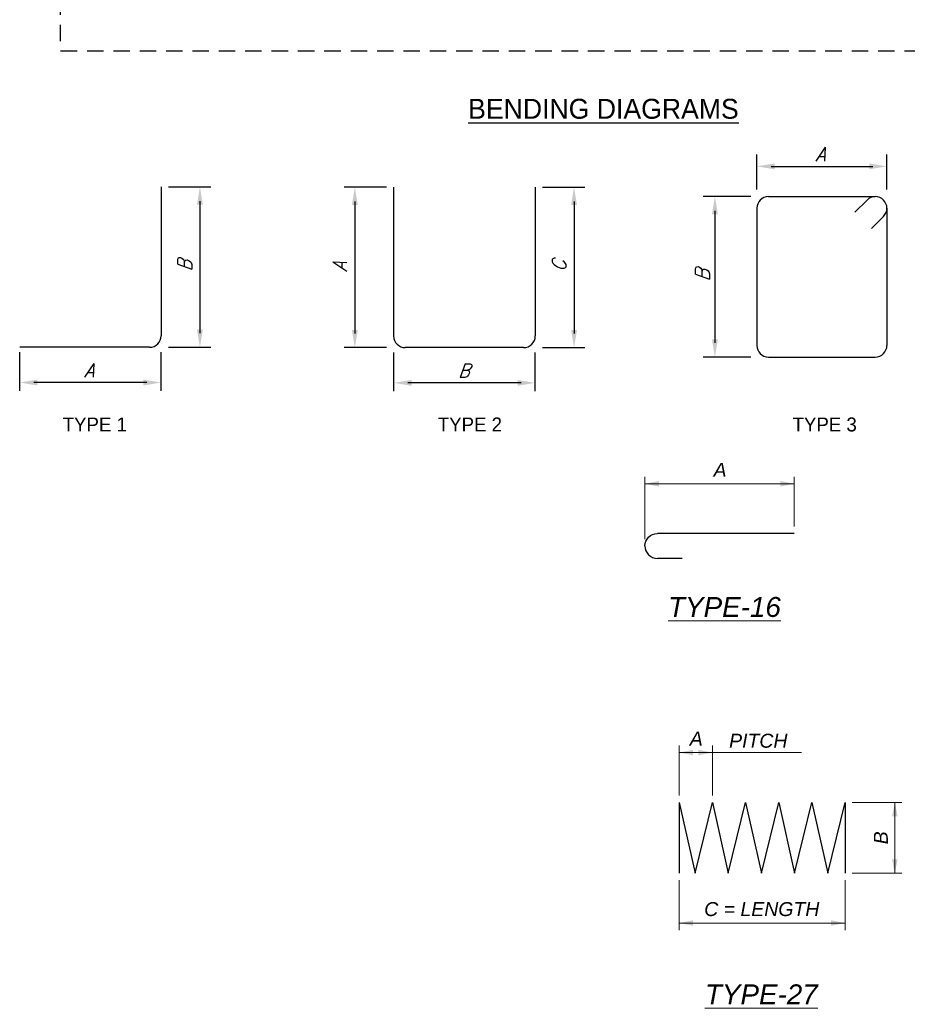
# Paper-space layout 'SL001' of a CAD drawing. Header units: inches. Extents: x -47 to 83, y -66 to 23.
# Tile 2 of 7: x -0.41 to 8.51, y -9.58 to 0.32. Entities that reach past the tile are written whole.
import ezdxf
from ezdxf.enums import TextEntityAlignment as Align

# ---------------------------------------------------------------- set-up
doc = ezdxf.new("R2010")
doc.units = ezdxf.units.IN
doc.header["$MEASUREMENT"] = 0
doc.linetypes.add('OhDOT_USTN3', pattern=[0.22, 0.165, -0.055])
for name, color, linetype in [('BR_P_Gen_Text', 7, 'Continuous'), ('GM_X_US_Shield', 7, 'Continuous'), ('SH_Cut_Line', 7, 'OhDOT_USTN3'), ('SH_Data', 7, 'Continuous'), ('TX_P_1', 7, 'Continuous')]:
    doc.layers.add(name, color=color, linetype=linetype)
doc.styles.add('ARCH1', font='romans.shx', dxfattribs={"width": 0.9, "height": 0.375})
doc.styles.add('Font 70-Main Title', font='txt', dxfattribs={"width": 1.15, "height": 0.25})
doc.styles.add('L140', font='simplex', dxfattribs={"height": 0.165354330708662})
doc.styles.add('Slanted-Normal', font='font31.shx', dxfattribs={"height": 0.14})
doc.styles.add('Slanted-Normal LS 0.50 Masked', font='ariali.ttf', dxfattribs={"height": 0.14})
doc.styles.add('Slanted-Normal LS 0.50_0', font='font31.shx')
doc.styles.add('Straight-Normal', font='font30.shx', dxfattribs={"height": 0.14})
doc.styles.add('Straight-Sub Title', font='font30.shx', dxfattribs={"height": 0.17})
doc.styles.add('Text - CenterCenter 0.2 Italic Underlined', font='ariali.ttf', dxfattribs={"height": 0.2})
doc.dimstyles.new('Fract  Slanted', dxfattribs={"dimscale": 4, "dimtxt": 0.14, "dimasz": 0.14, "dimexe": 0.07, "dimexo": 0.07, "dimgap": 0.07, "dimtad": 1, "dimdec": 4, "dimzin": 3, "dimdsep": 46, "dimlunit": 4, "dimtxsty": 'Slanted-Normal LS 0.50_0', "dimcen": 0.09, "dimclrd": 97, "dimclre": 97, "dimaunit": 1, "dimadec": 4, "dimazin": 3, "dimtfac": 1, "dimtdec": 4, "dimtmove": 0, "dimatfit": 2, "dimfxl": 1, "dimtzin": 3, "dimlwd": 0, "dimlwe": 0, "dimarcsym": 0})

# ---------------------------------------------------------------- blocks, each defined once
blk = doc.blocks.new('BRDG2')
at = {"layer": 'SH_Cut_Line', "color": 7, "linetype": 'OhDOT_USTN3', "flags": 128}
blk.add_lwpolyline([(0, 22), (34, 22), (34, 0), (0, 0), (0, 22)], close=True, dxfattribs=at)
at = {"layer": 'SH_Data', "style": 'Straight-Normal'}
for tag, p in [('DESIGNAGENCY1', (32.92083249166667, 19.78970776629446)), ('DESIGNAGENCY2', (33.25416515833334, 19.78979109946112))]:
    blk.add_attdef(tag, text='', height=0.14, rotation=90, dxfattribs=at).set_placement(p, align=Align.MIDDLE_CENTER)
blk.add_attdef('REVISED', text='', height=0.14, rotation=90, dxfattribs=at).set_placement((33.47309297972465, 15.52034544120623), align=Align.BOTTOM_CENTER)
at = {"layer": 'SH_Data', "style": 'Straight-Normal', "flags": 8}
for tag, p in [('TITLEAREA2M', (33.04166558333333, 9.537564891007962)), ('TITLEAREA2B', (33.33333166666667, 9.537564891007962))]:
    blk.add_attdef(tag, text='', height=0.14, rotation=90, dxfattribs=at).set_placement(p, align=Align.MIDDLE_CENTER)
at = {"layer": 'SH_Data', "style": 'Font 70-Main Title', "width": 1.15}
blk.add_attdef('TITLEAREA1', text='', height=0.25, rotation=90, dxfattribs=at).set_placement((32.7999994, 3.530035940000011), align=Align.MIDDLE_CENTER)
at = {"layer": 'SH_Data', "style": 'Font 70-Main Title', "width": 1.15, "flags": 8}
blk.add_attdef('PIDNO', (33.32681916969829, 3.618397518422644), '', height=0.15, rotation=90, dxfattribs=at)
at = {"layer": 'SH_Data', "style": 'Straight-Sub Title'}
for tag, p in [('SUBSHEETNO', (32.76992886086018, 1.582127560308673)), ('SUBSHEETTOTAL', (33.26992886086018, 1.582127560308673)), ('SHEETNO', (33.02029541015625, 1.003084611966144)), ('SHEETTOTAL', (33.02029541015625, 0.663376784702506))]:
    blk.add_attdef(tag, text='', height=0.17, dxfattribs=at).set_placement(p, align=Align.BOTTOM_CENTER)
blk = doc.blocks.new('*D955')
at = {"layer": 'BR_P_Gen_Text', "color": 7, "linetype": 'Continuous', "lineweight": 0, "transparency": 16777216}
for p, q in [((-0.805419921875, 0.6827365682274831), (-0.805419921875, 1.307736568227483)), ((0.694580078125, 0.8077365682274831), (0.694580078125, 1.307736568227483)), ((-0.805419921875, 1.237736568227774), (0.694580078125, 1.237736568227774))]:
    blk.add_line(p, q, dxfattribs=at)
blk.add_solid([(-0.6654199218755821, 1.209736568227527), (-0.805419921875, 1.237736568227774), (-0.6654199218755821, 1.265736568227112)], dxfattribs=at)
at = {"layer": 'BR_P_Gen_Text', "color": 7, "linetype": 'Continuous', "lineweight": 0, "transparency": 16777216, "extrusion": (0, 0, -1)}
blk.add_solid([(-0.5545800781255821, 1.265736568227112), (-0.694580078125, 1.237736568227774), (-0.5545800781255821, 1.209736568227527)], dxfattribs=at)
at = {"layer": 'Defpoints', "transparency": 16777216}
for p in [(-0.055419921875, 1.237736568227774), (0.694580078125, 1.237736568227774), (0.694580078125, 0.7377365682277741), (-0.805419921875, 0.6127365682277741)]:
    blk.add_point(p, dxfattribs=at)
at = {"layer": 'BR_P_Gen_Text', "color": 7, "linetype": 'Continuous', "transparency": 16777216, "style": 'Slanted-Normal LS 0.50 Masked'}
blk.add_text('A', height=0.14, dxfattribs=at).set_placement((-0.1157629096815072, 1.377736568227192), align=Align.MIDDLE_LEFT)
blk = doc.blocks.new('*D965')
at = {"layer": 'BR_P_Gen_Text', "color": 7, "linetype": 'Continuous', "lineweight": 0, "transparency": 16777216}
for p, q in [((-0.8065633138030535, 1.998959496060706), (-0.8065633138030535, 2.498959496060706)), ((-0.4732299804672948, 1.998959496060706), (-0.4732299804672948, 2.498959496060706)), ((-0.8065633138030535, 2.428959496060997), (-0.4732299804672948, 2.428959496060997))]:
    blk.add_line(p, q, dxfattribs=at)
blk.add_solid([(-0.6665633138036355, 2.40095949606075), (-0.8065633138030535, 2.428959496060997), (-0.6665633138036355, 2.456959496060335)], dxfattribs=at)
at = {"layer": 'BR_P_Gen_Text', "color": 7, "linetype": 'Continuous', "lineweight": 0, "transparency": 16777216, "extrusion": (0, 0, -1)}
blk.add_solid([(0.6132299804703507, 2.456959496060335), (0.4732299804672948, 2.428959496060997), (0.6132299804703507, 2.40095949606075)], dxfattribs=at)
at = {"layer": 'Defpoints', "transparency": 16777216}
for p in [(-0.6398966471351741, 2.428959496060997), (-0.4732299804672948, 2.428959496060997), (-0.8065633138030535, 1.928959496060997), (-0.4732299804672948, 1.928959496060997)]:
    blk.add_point(p, dxfattribs=at)
at = {"layer": 'BR_P_Gen_Text', "color": 7, "linetype": 'Continuous', "transparency": 16777216, "style": 'Slanted-Normal LS 0.50 Masked'}
blk.add_text('A', height=0.14, dxfattribs=at).set_placement((-0.7002396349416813, 2.568959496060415), align=Align.MIDDLE_LEFT)
blk = doc.blocks.new('*D966')
at = {"layer": 'BR_P_Gen_Text', "color": 7, "linetype": 'Continuous', "lineweight": 0, "transparency": 16777216}
for p, q in [((0.9301033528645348, 1.928959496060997), (1.430103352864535, 1.928959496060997)), ((1.360103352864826, 1.216482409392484), (1.360103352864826, 1.928959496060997)), ((0.9301033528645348, 1.216482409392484), (1.430103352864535, 1.216482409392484))]:
    blk.add_line(p, q, dxfattribs=at)
at = {"layer": 'BR_P_Gen_Text', "color": 7, "linetype": 'Continuous', "lineweight": 0, "transparency": 16777216, "extrusion": (0, 0, -1)}
blk.add_solid([(-1.332103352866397, 1.78895949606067), (-1.360103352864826, 1.928959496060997), (-1.388103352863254, 1.78895949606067)], dxfattribs=at)
at = {"layer": 'BR_P_Gen_Text', "color": 7, "linetype": 'Continuous', "lineweight": 0, "transparency": 16777216}
blk.add_solid([(1.388103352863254, 1.356482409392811), (1.360103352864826, 1.216482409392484), (1.332103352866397, 1.356482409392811)], dxfattribs=at)
at = {"layer": 'Defpoints', "transparency": 16777216}
for p in [(0.8601033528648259, 1.928959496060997), (1.360103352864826, 1.928959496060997), (1.360103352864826, 1.572720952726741), (0.8601033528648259, 1.216482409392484)]:
    blk.add_point(p, dxfattribs=at)
at = {"layer": 'BR_P_Gen_Text', "color": 7, "linetype": 'Continuous', "transparency": 16777216, "style": 'Slanted-Normal LS 0.50 Masked'}
blk.add_text('B', height=0.14, rotation=90, dxfattribs=at).set_placement((1.220103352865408, 1.50736272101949), align=Align.MIDDLE_LEFT)
blk = doc.blocks.new('*D967')
at = {"layer": 'BR_P_Gen_Text', "color": 7, "linetype": 'Continuous', "lineweight": 0, "transparency": 16777216}
for p, q in [((-0.8065633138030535, 1.146482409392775), (-0.8065633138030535, 0.6464824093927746)), ((0.8601033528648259, 1.146482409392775), (0.8601033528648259, 0.6464824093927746)), ((-0.8065633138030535, 0.7164824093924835), (0.8601033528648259, 0.7164824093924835))]:
    blk.add_line(p, q, dxfattribs=at)
blk.add_solid([(-0.6665633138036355, 0.6884824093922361), (-0.8065633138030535, 0.7164824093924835), (-0.6665633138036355, 0.7444824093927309)], dxfattribs=at)
at = {"layer": 'BR_P_Gen_Text', "color": 7, "linetype": 'Continuous', "lineweight": 0, "transparency": 16777216, "extrusion": (0, 0, -1)}
blk.add_solid([(-0.7201033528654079, 0.7444824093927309), (-0.8601033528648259, 0.7164824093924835), (-0.7201033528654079, 0.6884824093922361)], dxfattribs=at)
at = {"layer": 'Defpoints', "transparency": 16777216}
for p in [(-0.8065633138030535, 1.216482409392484), (0.8601033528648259, 1.216482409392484), (0.02677001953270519, 0.7164824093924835), (0.8601033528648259, 0.7164824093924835)]:
    blk.add_point(p, dxfattribs=at)
at = {"layer": 'BR_P_Gen_Text', "color": 7, "linetype": 'Continuous', "transparency": 16777216, "style": 'Slanted-Normal LS 0.50 Masked'}
blk.add_text('C = LENGTH', height=0.14, dxfattribs=at).set_placement((-0.5553717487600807, 0.856482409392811), align=Align.MIDDLE_LEFT)
blk = doc.blocks.new('REBAR16')
at = {"layer": 'BR_P_Gen_Text', "color": 30}
for p, q in [((0.694580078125, 0.7377365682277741), (-0.680419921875, 0.7377365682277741)), ((-0.430419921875, 0.4877365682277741), (-0.680419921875, 0.4877365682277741))]:
    blk.add_line(p, q, dxfattribs=at)
at = {"layer": 'BR_P_Gen_Text', "color": 30, "extrusion": (0, 0, -1)}
blk.add_arc((0.680419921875, 0.6127365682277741), 0.125, 0, 90, dxfattribs=at)
at = {"layer": 'BR_P_Gen_Text', "color": 30}
blk.add_arc((-0.680419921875, 0.6127365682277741), 0.125, 180, 270, dxfattribs=at)
at = {"layer": 'BR_P_Gen_Text', "lineweight": 13, "style": 'Text - CenterCenter 0.2 Italic Underlined'}
blk.add_text('%%uTYPE-16%%U', height=0.2, dxfattribs=at).set_placement((-0.00666395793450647, 0), align=Align.MIDDLE_CENTER)
at = {"layer": 'BR_P_Gen_Text', "color": 7, "linetype": 'Continuous', "lineweight": 0}
dim = blk.add_linear_dim(base=(0.694580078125, 1.237736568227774), p1=(-0.805419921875, 0.6127365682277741), p2=(0.694580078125, 0.7377365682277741), text='A', dimstyle='Fract  Slanted', override={"dimatfit": 3}, dxfattribs=at)
dim.commit()
dim.dimension.update_dxf_attribs({"geometry": '*D955', "text_midpoint": (-0.055419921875, 1.237736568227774)})
blk = doc.blocks.new('REBAR27')
at = {"layer": 'BR_P_Gen_Text', "color": 7, "lineweight": 0}
blk.add_line((-0.4732299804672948, 2.428959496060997), (0.4217807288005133, 2.428959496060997), dxfattribs=at)
at = {"layer": 'BR_P_Gen_Text', "color": 30}
for p, q in [((-0.8065633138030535, 1.928959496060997), (-0.8065633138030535, 1.216482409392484)), ((-0.8065633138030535, 1.928959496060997), (-0.646563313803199, 1.216482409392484)), ((-0.646563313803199, 1.216482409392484), (-0.4732299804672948, 1.928959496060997)), ((-0.4732299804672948, 1.928959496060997), (-0.3132299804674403, 1.216482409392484)), ((-0.3132299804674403, 1.216482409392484), (-0.1398966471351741, 1.928959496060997)), ((-0.1398966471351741, 1.928959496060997), (0.02010335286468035, 1.216482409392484)), ((0.02010335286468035, 1.216482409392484), (0.1934366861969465, 1.928959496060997)), ((0.1934366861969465, 1.928959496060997), (0.353436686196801, 1.216482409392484)), ((0.353436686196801, 1.216482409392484), (0.5267700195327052, 1.928959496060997)), ((0.5267700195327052, 1.928959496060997), (0.6867700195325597, 1.216482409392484)), ((0.6867700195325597, 1.216482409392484), (0.8601033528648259, 1.928959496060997)), ((0.8601033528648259, 1.928959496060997), (0.8601033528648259, 1.216482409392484))]:
    blk.add_line(p, q, dxfattribs=at)
at = {"layer": 'BR_P_Gen_Text', "lineweight": 0, "style": 'Text - CenterCenter 0.2 Italic Underlined'}
blk.add_text('PITCH', height=0.14, dxfattribs=at).set_placement((-0.01196266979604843, 2.547969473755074), align=Align.MIDDLE_CENTER)
at = {"layer": 'BR_P_Gen_Text', "lineweight": 13, "style": 'Text - CenterCenter 0.2 Italic Underlined'}
blk.add_text('%%uTYPE-27%%U', height=0.2, dxfattribs=at).set_placement((0.01869579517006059, 0), align=Align.MIDDLE_CENTER)
at = {"layer": 'BR_P_Gen_Text', "color": 7, "linetype": 'Continuous', "lineweight": 0}
for base, p1, p2, text, override, picture, middle in [((-0.4732299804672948, 2.428959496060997), (-0.8065633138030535, 1.928959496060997), (-0.4732299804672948, 1.928959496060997), 'A', {"dimdec": 4, "dimlfac": 12, "dimlunit": 5, "dimatfit": 3}, '*D965', (-0.6398966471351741, 2.428959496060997)), ((0.8601033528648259, 0.7164824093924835), (-0.8065633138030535, 1.216482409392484), (0.8601033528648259, 1.216482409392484), 'C = LENGTH', {"dimatfit": 3}, '*D967', (0.02677001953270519, 0.7164824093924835))]:
    dim = blk.add_linear_dim(base=base, p1=p1, p2=p2, text=text, dimstyle='Fract  Slanted', override=override, dxfattribs=at)
    dim.commit()
    dim.dimension.update_dxf_attribs({"geometry": picture, "text_midpoint": middle})
dim = blk.add_linear_dim(base=(1.360103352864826, 1.928959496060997), p1=(0.8601033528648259, 1.216482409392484), p2=(0.8601033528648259, 1.928959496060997), angle=90, text='B', dimstyle='Fract  Slanted', override={"dimdec": 4, "dimlfac": 12, "dimlunit": 5, "dimatfit": 3}, dxfattribs=at)
dim.commit()
dim.dimension.update_dxf_attribs({"geometry": '*D966', "text_midpoint": (1.360103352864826, 1.572720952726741)})

psp = doc.layouts.new('SL001')

# ---------------------------------------------------------------- linework, layer by layer
at = {"layer": 'BR_P_Gen_Text'}
for p, q in [((6.997571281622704, -1.387883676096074), (6.997571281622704, -1.038276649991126)), ((8.304087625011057, -1.387883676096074), (8.304087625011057, -1.038276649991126)), ((7.140059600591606, -1.156966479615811), (8.16159930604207, -1.156966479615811)), ((1.00988497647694, -1.362965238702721), (1.00988497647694, -2.858085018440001)), ((1.08289412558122, -1.362965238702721), (1.508412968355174, -1.362965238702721)), ((3.27367246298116, -1.366066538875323), (2.848153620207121, -1.366066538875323)), ((3.34668161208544, -1.366066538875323), (3.34668161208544, -2.861186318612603)), ((4.769864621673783, -1.366066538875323), (4.769864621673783, -2.861186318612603)), ((4.842873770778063, -1.366066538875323), (5.268392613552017, -1.366066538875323)), ((6.935617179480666, -1.460843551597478), (6.456720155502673, -1.460843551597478)), ((7.114237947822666, -1.460843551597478), (8.187420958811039, -1.460843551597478)), ((1.399760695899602, -1.505453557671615), (1.399760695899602, -2.832263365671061)), ((2.956805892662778, -1.508554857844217), (2.956805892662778, -2.835364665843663)), ((5.159740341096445, -1.508554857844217), (5.159740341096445, -2.835364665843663)), ((6.997571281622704, -1.577510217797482), (6.997571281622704, -2.955963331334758)), ((7.982637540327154, -1.617302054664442), (8.104925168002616, -1.49501442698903)), ((8.304087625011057, -1.577510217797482), (8.304087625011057, -2.955963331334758)), ((6.575484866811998, -1.603331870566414), (6.575484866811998, -2.930141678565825)), ((8.147629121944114, -1.782293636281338), (8.269916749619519, -1.660006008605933)), ((0.8932183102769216, -2.974751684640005), (-0.4116256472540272, -2.974751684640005)), ((-0.4116256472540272, -3.411776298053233), (-0.4116256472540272, -3.023221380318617)), ((1.00988497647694, -3.411776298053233), (1.00988497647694, -3.023221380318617)), ((1.08289412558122, -2.974751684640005), (1.508412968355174, -2.974751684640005)), ((3.27367246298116, -2.977852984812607), (2.848153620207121, -2.977852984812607)), ((3.348353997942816, -3.414877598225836), (3.348353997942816, -3.026322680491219)), ((4.653197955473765, -2.977852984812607), (3.463348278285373, -2.977852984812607)), ((4.769864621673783, -3.414877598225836), (4.769864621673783, -3.026322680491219)), ((4.842873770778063, -2.977852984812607), (5.268392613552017, -2.977852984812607)), ((6.935617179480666, -3.072629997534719), (6.456720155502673, -3.072629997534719)), ((7.114237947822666, -3.072629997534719), (8.187420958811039, -3.072629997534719)), ((0.8673966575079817, -3.328936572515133), (-0.2691373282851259, -3.328936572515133)), ((4.627376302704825, -3.332037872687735), (3.490842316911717, -3.332037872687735))]:
    psp.add_line(p, q, dxfattribs=at)
for centre, start, end in [((7.114237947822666, -1.577510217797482), 90, 180), ((8.187420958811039, -1.577510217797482), 90, 135.0000000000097), ((8.187420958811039, -1.577510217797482), 0, 90), ((8.187420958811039, -1.577510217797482), 314.9999999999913, 0), ((0.8932183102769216, -2.858085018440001), 270, 0), ((3.463348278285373, -2.861186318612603), 180, 270), ((4.653197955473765, -2.861186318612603), 270, 0), ((7.114237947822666, -2.955963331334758), 180, 270), ((8.187420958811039, -2.955963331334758), 270, 0)]:
    psp.add_arc(centre, 0.1166666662, start, end, dxfattribs=at)
for points in [[(7.175681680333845, -1.127281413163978), (7.175681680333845, -1.186651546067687), (6.997571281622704, -1.156966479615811)], [(8.12597722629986, -1.127281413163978), (8.12597722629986, -1.186651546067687), (8.304087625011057, -1.156966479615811)], [(1.429445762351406, -1.541075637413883), (1.37007562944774, -1.541075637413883), (1.399760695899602, -1.362965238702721)], [(2.927120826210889, -1.544176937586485), (2.98649095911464, -1.544176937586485), (2.956805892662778, -1.366066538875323)], [(5.189425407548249, -1.544176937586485), (5.130055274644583, -1.544176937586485), (5.159740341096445, -1.366066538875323)], [(6.545799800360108, -1.63895395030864), (6.605169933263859, -1.63895395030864), (6.575484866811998, -1.460843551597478)], [(1.429445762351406, -2.796641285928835), (1.37007562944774, -2.796641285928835), (1.399760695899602, -2.974751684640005)], [(2.927120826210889, -2.799742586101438), (2.98649095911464, -2.799742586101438), (2.956805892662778, -2.977852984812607)], [(5.189425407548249, -2.799742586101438), (5.130055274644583, -2.799742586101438), (5.159740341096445, -2.977852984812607)], [(6.545799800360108, -2.894519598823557), (6.605169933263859, -2.894519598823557), (6.575484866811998, -3.072629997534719)], [(-0.2335152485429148, -3.2992515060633), (-0.2335152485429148, -3.358621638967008), (-0.4116256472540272, -3.328936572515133)], [(0.8317745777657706, -3.2992515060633), (0.8317745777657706, -3.358621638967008), (1.00988497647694, -3.328936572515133)], [(3.526464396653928, -3.302352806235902), (3.526464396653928, -3.361722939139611), (3.348353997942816, -3.332037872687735)], [(4.591754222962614, -3.302352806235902), (4.591754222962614, -3.361722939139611), (4.769864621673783, -3.332037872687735)]]:
    psp.add_solid(points, dxfattribs=at)

# ---------------------------------------------------------------- block references
at = {"layer": 'BR_P_Gen_Text', "color": 30}
for name, p in [('REBAR16', (6.678095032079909, -5.583396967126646)), ('REBAR27', (7.023468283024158, -9.475173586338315))]:
    psp.add_blockref(name, p, dxfattribs=at)
at = {"layer": 'GM_X_US_Shield'}
psp.add_blockref('BRDG2', (0, 0), dxfattribs=at)

# ---------------------------------------------------------------- texts
at = {"layer": 'BR_P_Gen_Text', "style": 'ARCH1', "oblique": 20, "width": 0.9}
for s, p in [('A', (7.585399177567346, -1.104160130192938)), ('A', (0.2336993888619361, -3.27613022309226)), ('B', (3.993679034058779, -3.279231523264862))]:
    psp.add_text(s, height=0.1399235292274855, dxfattribs=at).set_placement(p)
at = {"layer": 'BR_P_Gen_Text', "style": 'L140', "oblique": 20, "width": 0.9}
for s, p in [('B', (1.319161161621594, -2.211604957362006)), ('A', (2.876206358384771, -2.214706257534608)), ('C', (5.079140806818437, -2.214706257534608))]:
    psp.add_text(s, height=0.13999999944, rotation=90, dxfattribs=at).set_placement(p)
at = {"layer": 'BR_P_Gen_Text', "style": 'L140', "oblique": 20}
psp.add_text('B', height=0.13999999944, rotation=90, dxfattribs=at).set_placement((6.521398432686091, -2.31340344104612))
at = {"layer": 'SH_Data', "color": 7, "linetype": 'Continuous', "style": 'Slanted-Normal'}
for s, p in [('TYPE 1', (0.02076182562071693, -3.680057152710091)), ('TYPE 2', (3.790503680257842, -3.680057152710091)), ('TYPE 3', (7.356488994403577, -3.680057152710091))]:
    psp.add_text(s, height=0.14, dxfattribs=at).set_placement(p, align=Align.TOP_LEFT)
at = {"layer": 'TX_P_1', "color": 7, "style": 'Slanted-Normal'}
psp.add_text('%%UBENDING DIAGRAMS', height=0.2, dxfattribs=at).set_placement((4.095503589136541, -0.4786123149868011), align=Align.TOP_LEFT)

doc.saveas('drawing.dxf')
